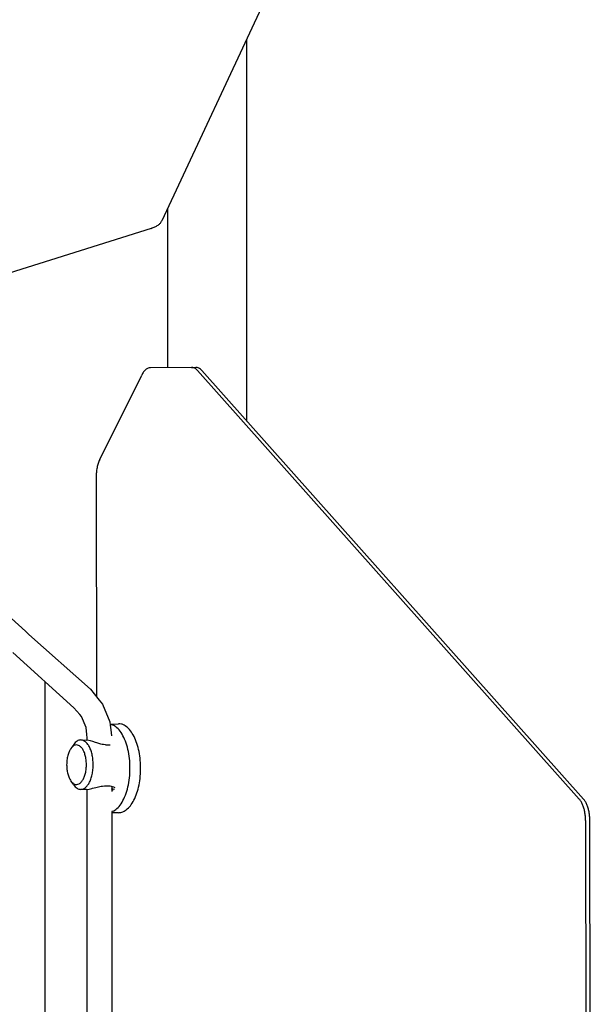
# Model space of a CAD drawing. Header units: millimetres. Extents: x -281 to 286, y -291 to 515.
# Tile 11 of 12: x 170 to 286, y 43 to 242. Entities that reach past the tile are written whole.
import ezdxf

# ---------------------------------------------------------------- set-up
doc = ezdxf.new("R2010")
doc.units = ezdxf.units.MM

msp = doc.modelspace()

# ---------------------------------------------------------------- linework, layer by layer
at = {"color": 7, "linetype": 'Continuous'}
for p, q in [((227.74, 263.1), (199.02, 201.53)), ((216.16, 238.27), (216.16, 161.04)), ((200.16, 203.96), (200.16, 171.82)), ((196.83, 199.99), (145.79, 183.95)), ((204.98, 171.86), (196.68, 171.79)), ((204.98, 171.86), (205.85, 171.86)), ((186.41, 153.18), (194.91, 170.31)), ((206.22, 171.22), (283.54, 84.5)), ((207.08, 171.22), (284.41, 84.5)), ((171.38, 118.49), (135.37, 150.78)), ((185.68, 149.64), (185.77, 105.17)), ((171.52, 118.31), (171.38, 118.49)), ((172.06, 117.83), (171.52, 118.31)), ((184.53, 106.71), (172.06, 117.83)), ((168.78, 114.17), (181.19, 102.98)), ((175.36, -106.31), (175.36, 108.22)), ((184.53, 106.71), (185.26, 105.81)), ((185.26, 105.81), (186.3, 104.5)), ((186.3, 104.5), (186.96, 103.71)), ((186.96, 103.71), (188.43, 100.14)), ((182.37, 101.62), (181.19, 102.98)), ((182.74, 101.17), (182.37, 101.62)), ((183.66, 98.96), (182.74, 101.17)), ((188.43, 100.14), (188.52, 99.45)), ((188.5, 99.62), (190.2, 99.74)), ((183.83, 97.58), (183.66, 98.96)), ((188.5, 99.62), (189.2, 99.44)), ((188.52, 99.45), (188.66, 98.52)), ((188.66, 98.52), (188.82, 97.28)), ((182.58, 96.45), (183.82, 96.44)), ((184.55, 96.28), (183.82, 96.44)), ((183.83, 97.45), (183.83, 97.58)), ((183.86, 97), (183.83, 97.45)), ((183.86, 96.44), (183.86, 97)), ((185.02, 96.12), (184.55, 96.28)), ((185.54, 95.94), (185.02, 96.12)), ((185.81, 95.85), (185.54, 95.94)), ((186.22, 95.72), (185.81, 95.85)), ((186.64, 95.61), (186.22, 95.72)), ((181.13, 95.53), (180.56, 94.71)), ((186.9, 95.56), (186.64, 95.61)), ((187.18, 95.52), (186.9, 95.56)), ((187.55, 95.49), (187.18, 95.52)), ((187.55, 95.49), (188.51, 95.49)), ((181.13, 87.37), (180.56, 88.18)), ((180.84, 87.85), (180.56, 88.18)), ((183.72, 86.45), (182.58, 86.45)), ((183.72, 86.45), (184.25, 86.51)), ((183.86, -84.56), (183.86, 86.46)), ((184.25, 86.51), (184.81, 86.64)), ((184.81, 86.64), (184.97, 86.68)), ((184.97, 86.68), (185.61, 86.85)), ((185.61, 86.85), (185.89, 86.92)), ((185.89, 86.92), (186.45, 87.05)), ((186.45, 87.05), (186.71, 87.1)), ((186.71, 87.1), (186.98, 87.13)), ((186.98, 87.13), (187.36, 87.15)), ((187.36, 87.15), (188.43, 87.15)), ((188.43, 87.15), (189.22, 86.99)), ((188.99, 86.51), (188.79, 86.56)), ((188.86, 87.1), (188.86, 86.05)), ((189.12, 86.25), (188.87, 86.54)), ((189.15, 86.47), (188.99, 86.51)), ((189.41, 86.45), (189.15, 86.47)), ((189.22, 86.99), (189.5, 86.84)), ((189.2, 82.05), (188.86, 81.96)), ((188.86, 81.95), (188.86, -81.37)), ((190.2, 81.74), (188.86, 81.74)), ((284.82, 80.16), (285.12, -78.22)), ((285.99, -78.22), (285.69, 80.16))]:
    msp.add_line(p, q, dxfattribs=at)
for points in [[(196.83, 199.99), (197.59, 200.29), (198.23, 200.65), (198.71, 201.07), (199.02, 201.53)], [(196.68, 171.79), (196.19, 171.69), (195.72, 171.4), (195.29, 170.94), (194.91, 170.31)], [(206.22, 171.22), (205.93, 171.5), (205.62, 171.7), (205.3, 171.82), (204.98, 171.86)], [(207.08, 171.22), (206.79, 171.5), (206.49, 171.7), (206.17, 171.82), (205.85, 171.86)], [(186.41, 153.18), (186.1, 152.42), (185.87, 151.55), (185.73, 150.61), (185.68, 149.64)], [(191.36, 99.44), (190.79, 99.67), (190.2, 99.74)], [(189.2, 82.05), (190.11, 82.76), (190.93, 83.85), (191.6, 85.26), (192.11, 86.94), (192.43, 88.79), (192.53, 90.74), (192.43, 92.69), (192.11, 94.55), (191.6, 96.22), (190.93, 97.64), (190.11, 98.73), (189.2, 99.44)], [(190.2, 81.74), (191.12, 81.93), (192, 82.49), (192.8, 83.4), (193.5, 84.62), (194.05, 86.1), (194.45, 87.77), (194.66, 89.57), (194.69, 91.41), (194.52, 93.23), (194.18, 94.95), (193.66, 96.48), (193, 97.78), (192.23, 98.78), (191.36, 99.44)], [(182.58, 96.45), (182.19, 96.39), (181.82, 96.21), (181.46, 95.93), (181.13, 95.53)], [(183.03, 96.37), (182.8, 96.43), (182.58, 96.45)], [(182.58, 86.45), (183.1, 86.56), (183.6, 86.89), (184.06, 87.42), (184.45, 88.13), (184.76, 88.99), (184.96, 89.96), (185.07, 91), (185.06, 92.05), (184.94, 93.08), (184.72, 94.04), (184.4, 94.88), (184, 95.57), (183.53, 96.07), (183.03, 96.37)], [(180.56, 94.71), (180.2, 94.08), (179.94, 93.29), (179.77, 92.4), (179.71, 91.45), (179.77, 90.5), (179.94, 89.61), (180.2, 88.82), (180.56, 88.18)], [(180.84, 87.85), (181.28, 87.54), (181.75, 87.45), (182.21, 87.57), (182.64, 87.91), (183.03, 88.44), (183.34, 89.13), (183.57, 89.95), (183.69, 90.85), (183.7, 91.78), (183.61, 92.69), (183.42, 93.54), (183.13, 94.27), (182.76, 94.85), (182.34, 95.25), (181.88, 95.43), (181.42, 95.41), (180.97, 95.16), (180.56, 94.71)], [(181.13, 87.37), (181.46, 86.97), (181.82, 86.68), (182.19, 86.51), (182.58, 86.45)], [(284.82, 80.16), (284.78, 81.04), (284.66, 81.88), (284.47, 82.68), (284.22, 83.39), (283.9, 84.01), (283.54, 84.5)], [(285.69, 80.16), (285.64, 81.04), (285.53, 81.88), (285.34, 82.68), (285.08, 83.39), (284.77, 84.01), (284.41, 84.5)]]:
    msp.add_spline(points, degree=3, dxfattribs=at)

doc.saveas('drawing.dxf')
